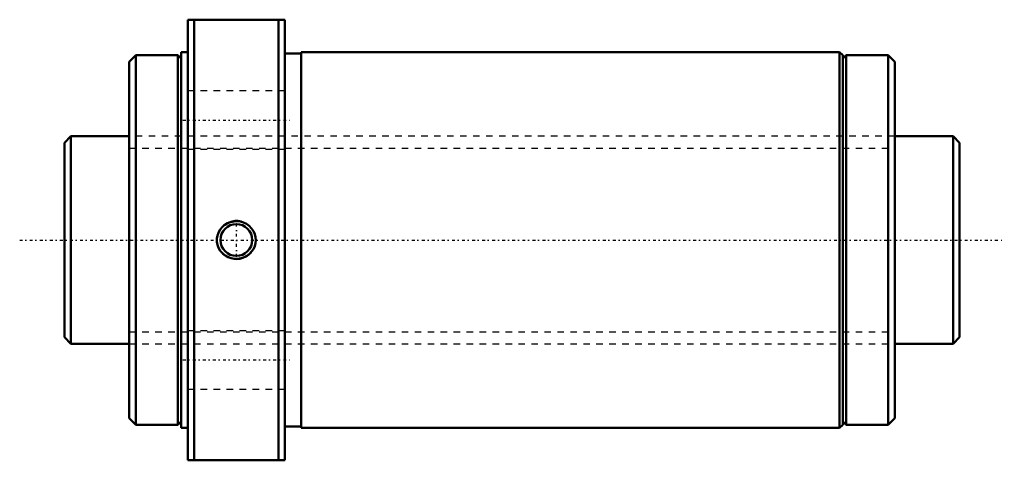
# Model space of a CAD drawing. Header units: millimetres. Extents: x -17 to 135, y -34 to 34.
import ezdxf

# ---------------------------------------------------------------- set-up
doc = ezdxf.new("R2010")
doc.units = ezdxf.units.MM
doc.linetypes.add('Center', pattern=[1.5, 0.45, -0.5, 0.05, -0.5])
doc.linetypes.add('Dashed', pattern=[2, 1, -1])
for name, color, linetype, lineweight in [('2d ConnectionPoints', 7, 'Continuous', 50), ('AM_0', 7, 'Continuous', 50), ('AM_5', 3, 'Continuous', 25), ('AM_7', 7, 'Center', 25), ('AM_9', 6, 'Dashed', 25)]:
    doc.layers.add(name, color=color, linetype=linetype, lineweight=lineweight)

# ---------------------------------------------------------------- blocks, each defined once
blk = doc.blocks.new('1_NRR000SBK_3232_5_6Nut_0_in_SBK3232_5_6RRG0_138LC0_0000__4')
at = {"layer": 'AM_0'}
for p, q in [((9, 34), (24, 34)), ((9, 34), (9, -34)), ((10, 34), (10, -34)), ((23, 34), (23, -34)), ((24, 34), (24, -34)), ((8, 29), (8, -29)), ((9, 29), (8, 29)), ((26.5, 29), (26.5, -29)), ((109.5, 29), (26.5, 29)), ((110, 28.5), (109.5, 29)), ((109.5, 29), (109.5, -29)), ((1, 28.5), (0, 27.5)), ((0, 27.5), (0, -27.5)), ((7.5, 28.5), (1, 28.5)), ((1, 28.5), (1, -28.5)), ((7.5, 28.5), (7.5, -28.5)), ((8, 28), (7.5, 28.5)), ((26.5, 28.8), (24, 28.8)), ((110.5, 28.5), (110, 28)), ((110, 28.5), (110, -28.5)), ((110.5, 28.5), (110.5, -28.5)), ((117, 28.5), (110.5, 28.5)), ((118, 27.5), (117, 28.5)), ((117, 28.5), (117, -28.5)), ((118, 27.5), (118, -27.5)), ((0, -27.5), (1, -28.5)), ((1, -28.5), (7.5, -28.5)), ((7.5, -28.5), (8, -28)), ((24, -28.8), (26.5, -28.8)), ((109.5, -29), (110, -28.5)), ((110, -28), (110.5, -28.5)), ((110.5, -28.5), (117, -28.5)), ((117, -28.5), (118, -27.5)), ((8, -29), (9, -29)), ((26.5, -29), (109.5, -29)), ((24, -34), (9, -34))]:
    blk.add_line(p, q, dxfattribs=at)
blk.add_lwpolyline([(14.41, 2.09), (14.75, 2.36), (15.13, 2.59), (15.6, 2.77), (16.09, 2.88), (16.61, 2.91), (17.12, 2.85), (17.62, 2.7), (18.09, 2.47), (18.5, 2.17), (18.86, 1.8), (19.14, 1.38), (19.34, 0.92), (19.46, 0.45), (19.5, -0.03), (19.45, -0.51), (19.33, -0.97), (19.13, -1.4), (18.86, -1.79), (18.53, -2.14), (18.14, -2.43), (17.7, -2.67), (17.22, -2.82), (16.72, -2.9), (16.2, -2.89), (15.69, -2.8), (15.2, -2.62), (14.76, -2.37), (14.36, -2.04), (14.03, -1.65), (13.77, -1.21), (13.6, -0.75), (13.51, -0.27), (13.51, 0.21), (13.58, 0.68), (13.74, 1.13), (13.96, 1.55), (14.41, 2.09)], dxfattribs=at)
blk.add_circle((16.5, 0), 2.46, dxfattribs=at)
at = {"layer": 'AM_5'}
blk.add_arc((16.5, 0), 3, 75, 15, dxfattribs=at)
at = {"layer": 'AM_7'}
for p, q in [((8.25, 18.5), (24.75, 18.5)), ((16.5, -2.58), (16.5, 2.58)), ((8.25, -18.5), (24.75, -18.5))]:
    blk.add_line(p, q, dxfattribs=at)
at = {"layer": 'AM_9'}
for p, q in [((24, 23), (9, 23)), ((118, 16), (0, 16)), ((9, 14), (24, 14)), ((24, -14), (9, -14)), ((0, -16), (118, -16)), ((9, -23), (24, -23))]:
    blk.add_line(p, q, dxfattribs=at)
blk = doc.blocks.new('2_NRR000SBK_3232_5_60Shaft_0_in_SBK3232_5_6RRG0_138LC0_0000__4')
at = {"layer": 'AM_0'}
for p, q in [((-9, 16), (-10, 15)), ((-9, 16), (-9, -16)), ((0, 16), (-9, 16)), ((127, 16), (118, 16)), ((127, 16), (127, -16)), ((128, 15), (127, 16)), ((-10, 15), (-10, -15)), ((128, 15), (128, -15)), ((-10, -15), (-9, -16)), ((127, -16), (128, -15)), ((-9, -16), (0, -16)), ((118, -16), (127, -16))]:
    blk.add_line(p, q, dxfattribs=at)
at = {"layer": 'AM_5', "linetype": 'Dashed'}
for p, q in [((0, 14.1595), (118, 14.1595)), ((0, -14.1595), (118, -14.1595))]:
    blk.add_line(p, q, dxfattribs=at)
at = {"layer": 'AM_7'}
blk.add_line((-16.9, 0), (134.9, 0), dxfattribs=at)
at = {"layer": 'AM_9'}
for p, q in [((118, 16), (0, 16)), ((0, -16), (118, -16))]:
    blk.add_line(p, q, dxfattribs=at)

msp = doc.modelspace()

# ---------------------------------------------------------------- linework, layer by layer
at = {"layer": '2d ConnectionPoints'}
msp.add_point((0, 0), dxfattribs=at)

# ---------------------------------------------------------------- block references
for name in ['1_NRR000SBK_3232_5_6Nut_0_in_SBK3232_5_6RRG0_138LC0_0000__4', '2_NRR000SBK_3232_5_60Shaft_0_in_SBK3232_5_6RRG0_138LC0_0000__4']:
    msp.add_blockref(name, (0, 0))

doc.saveas('drawing.dxf')
